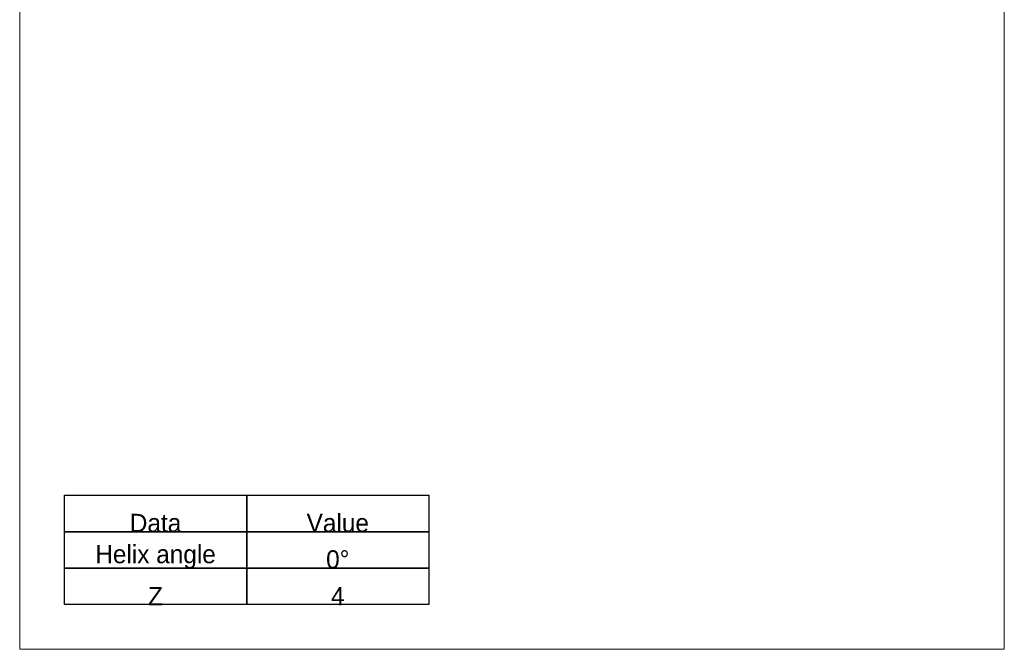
# Model space of a CAD drawing. Header units: millimetres. Extents: x -27 to 81, y -88 to 50.
# Tile 1 of 8: x -27 to 81, y -88 to -19. Entities that reach past the tile are written whole.
import ezdxf

# ---------------------------------------------------------------- set-up
doc = ezdxf.new("R2010")
doc.units = ezdxf.units.MM
doc.layers.add('INFTEXT', color=5, linetype='CONTINUOUS')
doc.layers.add('INFTOTAL', color=9, linetype='CONTINUOUS', lineweight=18)

msp = doc.modelspace()

# ---------------------------------------------------------------- linework, layer by layer
at = {"layer": 'INFTEXT'}
for p, q in [((-22.195099, -75.392794), (-22.195099, -71.392794)), ((-22.195099, -71.392794), (-2.195099, -71.392794)), ((-2.195099, -71.392794), (-2.195099, -75.392794)), ((-2.195099, -75.392794), (-2.195099, -71.392794)), ((-2.195099, -71.392794), (17.804901, -71.392794)), ((17.804901, -71.392794), (17.804901, -75.392794)), ((-2.195099, -75.392794), (-22.195099, -75.392794)), ((-22.195099, -79.392794), (-22.195099, -75.392794)), ((-22.195099, -75.392794), (-2.195099, -75.392794)), ((17.804901, -75.392794), (-2.195099, -75.392794)), ((-2.195099, -75.392794), (-2.195099, -79.392794)), ((-2.195099, -79.392794), (-2.195099, -75.392794)), ((-2.195099, -75.392794), (17.804901, -75.392794)), ((17.804901, -75.392794), (17.804901, -79.392794)), ((-2.195099, -79.392794), (-22.195099, -79.392794)), ((-22.195099, -83.392794), (-22.195099, -79.392794)), ((-22.195099, -79.392794), (-2.195099, -79.392794)), ((17.804901, -79.392794), (-2.195099, -79.392794)), ((-2.195099, -79.392794), (-2.195099, -83.392794)), ((-2.195099, -83.392794), (-2.195099, -79.392794)), ((-2.195099, -79.392794), (17.804901, -79.392794)), ((17.804901, -79.392794), (17.804901, -83.392794)), ((-2.195099, -83.392794), (-22.195099, -83.392794)), ((17.804901, -83.392794), (-2.195099, -83.392794))]:
    msp.add_line(p, q, dxfattribs=at)
at = {"layer": 'INFTOTAL'}
for p, q in [((-27.107295, -88.304989), (-27.107295, 49.912195)), ((80.961, 49.912195), (80.961, -88.304989)), ((80.961, -88.304989), (-27.107295, -88.304989))]:
    msp.add_line(p, q, dxfattribs=at)

# ---------------------------------------------------------------- texts
at = {"layer": 'INFTEXT', "char_height": 2, "attachment_point": 8}
for s, insert in [('Data', (-12.195099, -75.46248)), ('Value', (7.804901, -75.46248)), ('Helix angle', (-12.195099, -79.46248)), ('0°', (7.804901, -79.46248)), ('Z', (-12.195099, -83.46248)), ('4', (7.804901, -83.46248))]:
    msp.add_mtext(s, dxfattribs=dict(at, insert=insert))

doc.saveas('drawing.dxf')
